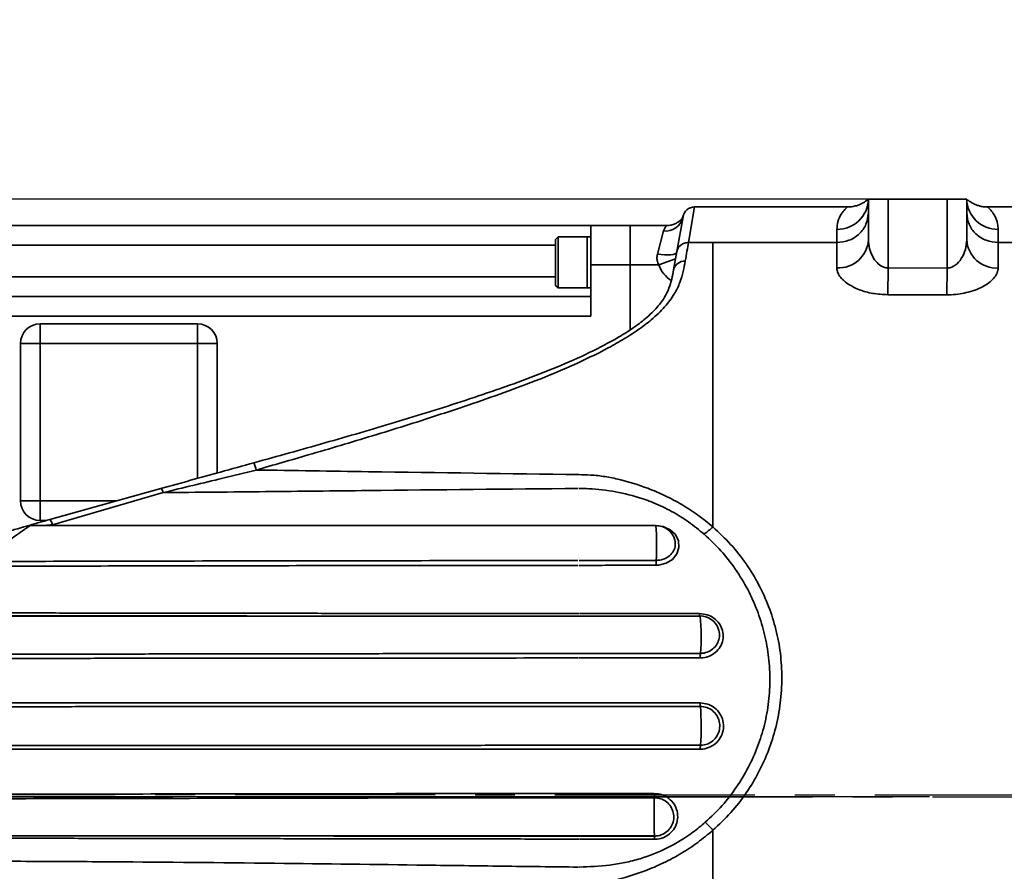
# Model space of a CAD drawing. Header units: millimetres. Extents: x -10540 to 6039, y -7467 to 6433.
# Tile 187 of 236: x -4083 to -3833, y 2106 to 2323. Entities that reach past the tile are written whole.
import ezdxf

# ---------------------------------------------------------------- set-up
doc = ezdxf.new("R2010")
doc.units = ezdxf.units.MM
doc.header["$LTSCALE"] = 8
doc.header["$PDSIZE"] = -1
doc.linetypes.add('CENTER', pattern=[10.16, 6.35, -1.27, 1.27, -1.27])
doc.layers.get('Defpoints').update_dxf_attribs({"true_color": 0x5e5e5e})
doc.layers.add('细实线层', color=7, linetype='Continuous')
doc.dimstyles.new('ISO-25', dxfattribs={"dimscale": 20, "dimtxt": 5, "dimasz": 6, "dimexe": 6, "dimexo": 0.625, "dimtad": 1, "dimtoh": 1, "dimdec": 0, "dimtxsty": 'Standard', "dimcen": 2.5, "dimclrd": 1, "dimclre": 1, "dimclrt": 4, "dimadec": 1, "dimazin": 2, "dimtfac": 1, "dimtdec": 0, "dimtmove": 0, "dimatfit": 0, "dimfxl": 1, "dimarcsym": 0})

# ---------------------------------------------------------------- blocks, each defined once
blk = doc.blocks.new('*D88')
at = {"color": 1, "lineweight": -2, "transparency": 16777216}
for p, q in [((-4178.33, 3196.66), (-1466.17, 3196.66)), ((-1586.17, 255.17), (-1586.17, 3076.66)), ((-4078.33, 135.17), (-1466.17, 135.17))]:
    blk.add_line(p, q, dxfattribs=at)
at = {"color": 1, "transparency": 16777216}
for points in [[(-1606.17, 3076.66), (-1566.17, 3076.66), (-1586.17, 3196.66)], [(-1606.17, 255.17), (-1566.17, 255.17), (-1586.17, 135.17)]]:
    blk.add_solid(points, dxfattribs=at)
at = {"layer": 'Defpoints', "color": 0, "transparency": 16777216}
for p in [(-4190.83, 3196.66), (-1586.17, 3196.66), (-4090.83, 135.17)]:
    blk.add_point(p, dxfattribs=at)
at = {"color": 4, "transparency": 16777216, "insert": (-1669.45, 1665.91), "char_height": 100, "attachment_point": 5, "rotation": 90}
blk.add_mtext('{\\H1.4x;3061}', dxfattribs=at)
blk = doc.blocks.new('*D91')
at = {"color": 1, "lineweight": -2, "transparency": 16777216}
for p, q in [((-4924.16, 2245.17), (-4924.16, 2365.17)), ((-4924.16, 2365.17), (-4625.36, 2365.17)), ((-3885.03, 2125.17), (-5044.16, 2125.17)), ((-4924.16, 1895.17), (-4924.16, 2125.17)), ((-4383.47, 1895.17), (-5044.16, 1895.17)), ((-4924.16, 1775.17), (-4924.16, 1655.17))]:
    blk.add_line(p, q, dxfattribs=at)
at = {"color": 1, "transparency": 16777216}
for points in [[(-4944.16, 2245.17), (-4904.16, 2245.17), (-4924.16, 2125.17)], [(-4944.16, 1775.17), (-4904.16, 1775.17), (-4924.16, 1895.17)]]:
    blk.add_solid(points, dxfattribs=at)
at = {"layer": 'Defpoints', "color": 0, "transparency": 16777216}
for p in [(-4924.16, 2125.17), (-3872.53, 2125.17), (-4370.97, 1895.17)]:
    blk.add_point(p, dxfattribs=at)
at = {"color": 4, "transparency": 16777216, "insert": (-4768.51, 2448.46), "char_height": 100, "attachment_point": 5}
blk.add_mtext('{\\H1.4x;230}', dxfattribs=at)
blk = doc.blocks.new('*D92')
at = {"color": 1, "lineweight": -2, "transparency": 16777216}
for p, q in [((-5283.09, 2397.17), (-5283.09, 2651.22)), ((-5283.09, 2651.22), (-4998.46, 2651.22)), ((-3867.33, 2277.17), (-5403.09, 2277.17)), ((-5283.09, 2125.17), (-5283.09, 2277.17)), ((-3851.78, 2125.17), (-5403.09, 2125.17)), ((-5283.09, 2005.17), (-5283.09, 1885.17))]:
    blk.add_line(p, q, dxfattribs=at)
at = {"color": 1, "lineweight": 13, "transparency": 16777216}
for points in [[(-5303.09, 2397.17), (-5263.09, 2397.17), (-5283.09, 2277.17)], [(-5303.09, 2005.17), (-5263.09, 2005.17), (-5283.09, 2125.17)]]:
    blk.add_solid(points, dxfattribs=at)
at = {"layer": 'Defpoints', "color": 0, "lineweight": 13, "transparency": 16777216}
for p in [(-5283.09, 2277.17), (-3854.83, 2277.17), (-3839.28, 2125.17)]:
    blk.add_point(p, dxfattribs=at)
at = {"color": 4, "transparency": 16777216, "insert": (-5134.52, 2733.72), "char_height": 100, "attachment_point": 5}
blk.add_mtext('{\\H1.4x;152}', dxfattribs=at)
blk = doc.blocks.new('*D93')
at = {"color": 1, "lineweight": -2, "transparency": 16777216}
for p, q in [((-4190.83, 2083.26), (-4190.83, 2485.89)), ((-2909.83, 2251.61), (-2909.83, 2485.89)), ((-4070.83, 2365.89), (-3029.83, 2365.89))]:
    blk.add_line(p, q, dxfattribs=at)
at = {"color": 1, "transparency": 16777216}
for points in [[(-4070.83, 2385.89), (-4070.83, 2345.89), (-4190.83, 2365.89)], [(-3029.83, 2385.89), (-3029.83, 2345.89), (-2909.83, 2365.89)]]:
    blk.add_solid(points, dxfattribs=at)
at = {"layer": 'Defpoints', "color": 0, "transparency": 16777216}
for p in [(-2909.83, 2365.89), (-2909.83, 2239.11), (-4190.83, 2070.76)]:
    blk.add_point(p, dxfattribs=at)
at = {"color": 4, "transparency": 16777216, "insert": (-3550.33, 2448.39), "char_height": 100, "attachment_point": 5}
blk.add_mtext('{\\H1.4x;1281}', dxfattribs=at)
blk = doc.blocks.new('*U95')
at = {"color": 0, "linetype": 'CENTER', "transparency": 16777216}
blk.add_line((-1530.62, 0), (66.26, 0), dxfattribs=at)
blk = doc.blocks.new('*D100')
at = {"layer": 'Defpoints', "color": 0, "transparency": 16777216}
for p in [(-4190.83, 2125.8), (-2909.83, 2125.17), (-3967.42, 1929.6), (-3669.79, 1679.14), (-3745.6, 667.95)]:
    blk.add_point(p, dxfattribs=at)
at = {"layer": '细实线层', "color": 1, "lineweight": -2, "transparency": 16777216}
blk.add_arc((-4001.9, 2125.71), 556.52, 292.3505, 347.5936, dxfattribs=at)
at = {"layer": '细实线层', "color": 1, "transparency": 16777216}
for points in [[(-3478.26, 2008.31), (-3438.49, 2003.97), (-3445.38, 2125.43)], [(-3784.71, 1591.78), (-3795.84, 1630.2), (-3905.53, 1577.59)]]:
    blk.add_solid(points, dxfattribs=at)
at = {"layer": '细实线层', "color": 4, "transparency": 16777216, "insert": (-3624.05, 1808.33), "char_height": 100, "attachment_point": 5, "rotation": 49.972}
blk.add_mtext('80°', dxfattribs=at)

msp = doc.modelspace()

# ---------------------------------------------------------------- linework, layer by layer
at = {"linetype": 'Continuous', "lineweight": 35}
for p, q in [((-3911.49, 2275.17), (-3913.05, 2266.13)), ((-3872.72, 2275.17), (-3911.49, 2275.17)), ((-3867.33, 2266.84), (-3867.33, 2277.17)), ((-3867.33, 2277.17), (-3862.33, 2277.17)), ((-3862.33, 2277.17), (-3862.33, 2259.66)), ((-3862.33, 2277.17), (-3847.33, 2277.17)), ((-3847.33, 2259.64), (-3847.33, 2277.17)), ((-3847.33, 2277.17), (-3842.33, 2277.17)), ((-3842.33, 2277.17), (-3842.33, 2266.82)), ((-3842.22, 2277.07), (-3842.22, 2277.1)), ((-3820.83, 2275.17), (-3837.01, 2275.17)), ((-3916, 2263.83), (-3914.44, 2272.69)), ((-4113.83, 2270.44), (-3937.83, 2270.44)), ((-3927.83, 2270.44), (-3937.83, 2270.44)), ((-3937.83, 2260.44), (-3937.83, 2270.44)), ((-3927.83, 2260.44), (-3927.83, 2270.44)), ((-3918.54, 2270.44), (-3927.83, 2270.44)), ((-3946.18, 2267.59), (-3946.83, 2266.94)), ((-3938.83, 2267.59), (-3946.18, 2267.59)), ((-3946.18, 2267.59), (-3946.18, 2254.59)), ((-3937.83, 2267.59), (-3938.83, 2267.59)), ((-3938.83, 2267.59), (-3938.83, 2254.59)), ((-3938.83, 2267.59), (-3938.83, 2261.09)), ((-3920.95, 2263.19), (-3919.4, 2269.06)), ((-3875.33, 2266.13), (-3875.33, 2269.48)), ((-3834.33, 2269.48), (-3834.33, 2266.13)), ((-3946.83, 2265.44), (-4113.83, 2265.44)), ((-3946.83, 2255.24), (-3946.83, 2266.94)), ((-3906.83, 2266.13), (-3913.05, 2266.13)), ((-3875.33, 2266.13), (-3906.83, 2266.13)), ((-3820.83, 2266.13), (-3834.33, 2266.13)), ((-3916.83, 2259.17), (-3916, 2263.83)), ((-3938.83, 2261.09), (-3938.83, 2254.59)), ((-3927.83, 2260.44), (-3937.83, 2260.44)), ((-3937.83, 2247.44), (-3937.83, 2260.44)), ((-3927.83, 2260.44), (-3927.83, 2243.94)), ((-3920.59, 2260.44), (-3927.83, 2260.44)), ((-3920.59, 2260.44), (-3916.33, 2261.99)), ((-3862.33, 2259.66), (-3862.34, 2252.85)), ((-3862.33, 2259.66), (-3847.33, 2259.64)), ((-3847.33, 2259.64), (-3847.34, 2252.83)), ((-4113.83, 2257.44), (-3946.83, 2257.44)), ((-3946.83, 2255.24), (-3946.18, 2254.59)), ((-3946.18, 2254.59), (-3938.83, 2254.59)), ((-3938.83, 2254.59), (-3937.83, 2254.59)), ((-3847.34, 2252.83), (-3862.34, 2252.85)), ((-4113.83, 2252.44), (-3937.83, 2252.44)), ((-3937.83, 2247.44), (-4113.83, 2247.44)), ((-4077.83, 2240.44), (-4077.83, 2245.44)), ((-4077.83, 2245.44), (-4037.83, 2245.44)), ((-4037.83, 2240.44), (-4037.83, 2245.44)), ((-4077.83, 2240.44), (-4082.83, 2240.44)), ((-4082.83, 2200.44), (-4082.83, 2240.44)), ((-4037.83, 2240.44), (-4077.83, 2240.44)), ((-4077.83, 2240.44), (-4077.83, 2200.44)), ((-4037.83, 2240.44), (-4032.83, 2240.44)), ((-4037.83, 2206.15), (-4037.83, 2240.44)), ((-4032.83, 2240.44), (-4032.83, 2207.53)), ((-4075.36, 2195.7), (-4047.15, 2203.57)), ((-4046.54, 2202.53), (-4074.71, 2194.34)), ((-4082.83, 2200.44), (-4077.83, 2200.44)), ((-4077.83, 2195.44), (-4077.83, 2200.44)), ((-4077.83, 2200.44), (-4058.39, 2200.44)), ((-4076.27, 2195.44), (-4077.83, 2195.44)), ((-3905.52, 2167.94), (-3905.63, 2168.17)), ((-3921.7, 2115.17), (-3921.72, 2115.27))]:
    msp.add_line(p, q, dxfattribs=at)
at = {"linetype": 'Continuous', "lineweight": 35, "flags": 128}
for points in [[(-3920.95, 2263.19), (-3920.02, 2263.06), (-3919.12, 2262.99), (-3918.29, 2262.97), (-3917.55, 2263.01), (-3916.94, 2263.11), (-3916.47, 2263.26), (-3916.16, 2263.46), (-3916.03, 2263.69)], [(-3920.91, 2194.07), (-3919.49, 2193.87), (-3917.74, 2193.08), (-3916.39, 2191.84), (-3915.6, 2190.28), (-3915.46, 2188.58), (-3915.99, 2186.94), (-3917.12, 2185.53), (-3918.73, 2184.54), (-3920.63, 2184.08), (-3921.25, 2184.05), (-3921.25, 2184.05)], [(-3910.18, 2171.11), (-3910.19, 2171.09), (-3910.2, 2171.11), (-3910.21, 2171.16), (-3910.22, 2171.23), (-3910.23, 2171.33), (-3910.24, 2171.45), (-3910.24, 2171.59), (-3910.25, 2171.74)], [(-3910.1, 2171.13), (-3910.1, 2171.13), (-3910.14, 2171.17)]]:
    msp.add_lwpolyline(points, dxfattribs=at)
at = {"color": 4}
for centre, radius, start in [((-4190.83, 735.17), 2461.48, 10), ((-5195.42, 1315.17), 1301.48, 350.17884)]:
    msp.add_arc(centre, radius, start, 150, dxfattribs=at)
at = {"linetype": 'Continuous', "lineweight": 35}
for centre, radius, start, end in [((-3911.49, 2272.17), 3, 90.5393, 170), ((-3875.18, 2277.33), 7.85, 268.9127, 358.8697), ((-3834.47, 2277.33), 7.85, 181.1303, 271.0873), ((-3918.91, 2273.6), 4.56, 263.7893, 346.1645), ((-3874.94, 2267.27), 7.62, 267.0609, 356.7485), ((-3834.72, 2267.26), 7.62, 183.2901, 272.9353), ((-3913.07, 2263.17), 8, 200.008, 236.8646), ((-3914.07, 2258.57), 2.82, 85.8817, 167.6345), ((-4077.83, 2240.44), 5, 90, 180), ((-4037.83, 2240.44), 5, 0, 90), ((-4041.94, 2203.37), 19.63, 14.4415, 20.0665), ((-4048.28, 2202.2), 1.77, 10.6422, 50.6624), ((-4077.83, 2200.44), 5, 180, 270), ((-4077.76, 2193.72), 3.11, 11.4352, 39.461), ((-4080.28, 2191.17), 3, 90.1496, 106.0013), ((-3921.35, 2189.17), 5, 14.947, 90), ((-3988.64, 2188.92), 67.5, 356.9244, 4.4643), ((-3937.43, 2229.42), 46.98, 307.1123, 310.6508), ((-3898.51, 2184.49), 22.74, 177.971, 181.1077), ((-3910.14, 2166.17), 5, 20.8562, 90), ((-3955.51, 2165.98), 45.7, 354.5478, 6.4664), ((-3898.73, 2160.79), 11.32, 175.6656, 181.4564), ((-3904.47, 2148.86), 5.61, 178.2514, 187.2417), ((-3967.1, 2143.08), 57.29, 355.1873, 5.087), ((-3898.02, 2137.49), 12.02, 176.2905, 180.9834), ((-3762.5, 2120.24), 159.3, 178.3124, 181.7896), ((-4012.18, 2125.49), 90.46, 359.6492, 0.3266), ((-4047.54, 1983.36), 193.83, 43.4507, 44.2787), ((-3926.92, 2114.56), 5.25, 358.0096, 6.7447)]:
    msp.add_arc(centre, radius, start, end, dxfattribs=at)
for points, knots in [([(-3875.33, 2269.48), (-3875.26, 2270.15), (-3875.13, 2271.69), (-3874.23, 2273.44), (-3873.23, 2274.65), (-3872.61, 2275.21), (-3872.7, 2275.12), (-3872.72, 2275.1)], [0, 0, 0, 0, 0.188781, 0.431504, 0.674273, 0.921826, 1, 1, 1, 1]), ([(-3867.46, 2277.07), (-3867.49, 2277.05), (-3867.54, 2277), (-3867.69, 2276.87), (-3867.95, 2276.68), (-3868.29, 2276.44), (-3868.74, 2276.17), (-3869.35, 2275.86), (-3870.19, 2275.53), (-3871.27, 2275.27), (-3872.16, 2275.14), (-3872.66, 2275.18), (-3872.72, 2275.18)], [0, 0, 0, 0, 0.157894, 0.367627, 0.479867, 0.542679, 0.594874, 0.663798, 0.745788, 0.857093, 0.982805, 1, 1, 1, 1]), ([(-3867.42, 2277.08), (-3867.42, 2277.07), (-3867.41, 2276.96), (-3867.45, 2276.85), (-3867.43, 2276.9), (-3867.43, 2276.9)], [0, 0, 0, 0, 0.140323, 0.988289, 1, 1, 1, 1]), ([(-3837.01, 2275.19), (-3837.3, 2275.19), (-3837.93, 2275.19), (-3838.85, 2275.36), (-3839.74, 2275.63), (-3840.46, 2275.93), (-3841.01, 2276.23), (-3841.38, 2276.46), (-3841.6, 2276.6), (-3841.75, 2276.71), (-3841.88, 2276.81), (-3842, 2276.9), (-3842.12, 2277), (-3842.16, 2277.04), (-3842.19, 2277.06)], [0, 0, 0, 0, 0.08081, 0.178347, 0.266138, 0.342227, 0.402436, 0.445043, 0.476731, 0.509691, 0.562077, 0.650479, 0.800982, 1, 1, 1, 1]), ([(-3837.01, 2275.16), (-3836.96, 2275.12), (-3836.85, 2275.03), (-3836.02, 2274.22), (-3835.1, 2272.88), (-3834.44, 2271.24), (-3834.36, 2269.95), (-3834.33, 2269.48)], [0, 0, 0, 0, 0.204301, 0.423315, 0.646023, 0.86866, 1, 1, 1, 1]), ([(-3914.43, 2272.7), (-3914.43, 2272.7), (-3914.43, 2272.7), (-3914.5, 2272.57), (-3914.63, 2272.36), (-3914.89, 2272.04), (-3915.31, 2271.61), (-3915.92, 2271.15), (-3916.73, 2270.74), (-3917.63, 2270.47), (-3918.26, 2270.46), (-3918.54, 2270.46)], [0, 0, 0, 0, 0.135766, 0.263644, 0.36489, 0.458922, 0.54922, 0.650093, 0.767024, 0.895017, 1, 1, 1, 1]), ([(-3919.4, 2269.06), (-3919.17, 2269.55), (-3918.82, 2270.31), (-3918.61, 2270.4), (-3918.54, 2270.44)], [0, 0, 0, 0, 0.631718, 1, 1, 1, 1]), ([(-3913.05, 2266.13), (-3913.05, 2266.13), (-3913.17, 2265.44), (-3913.43, 2263.95), (-3913.72, 2262.26), (-3913.87, 2261.38)], [0, 0, 0, 0, 0.0000048, 0.4792506, 1, 1, 1, 1]), ([(-3906.83, 2193.78), (-3906.83, 2194.59), (-3906.83, 2199.4), (-3906.83, 2207.95), (-3906.83, 2218.67), (-3906.83, 2228.45), (-3906.83, 2237.25), (-3906.83, 2245.25), (-3906.83, 2252), (-3906.83, 2257.56), (-3906.83, 2262.27), (-3906.83, 2264.84), (-3906.83, 2266.13)], [0, 0, 0, 0, 0.024933, 0.146275, 0.267613, 0.377155, 0.487161, 0.596982, 0.706273, 0.804118, 0.902113, 1, 1, 1, 1]), ([(-3875.33, 2259.66), (-3875.33, 2260.84), (-3875.33, 2263.19), (-3875.33, 2265.15), (-3875.33, 2266.13)], [0, 0, 0, 0, 0.499292, 1, 1, 1, 1]), ([(-3867.33, 2266.84), (-3867.27, 2266.09), (-3867.16, 2264.64), (-3866.36, 2262.64), (-3865.28, 2261.05), (-3864.07, 2260.08), (-3863.03, 2259.7), (-3862.51, 2259.67), (-3862.33, 2259.66)], [0, 0, 0, 0, 0.260428, 0.501209, 0.696306, 0.857361, 0.948694, 1, 1, 1, 1]), ([(-3847.33, 2259.64), (-3847.19, 2259.64), (-3846.66, 2259.66), (-3845.93, 2259.91), (-3844.74, 2260.64), (-3843.51, 2262.12), (-3842.53, 2264.38), (-3842.39, 2266), (-3842.33, 2266.82)], [0, 0, 0, 0, 0.038187, 0.144013, 0.209312, 0.442651, 0.716927, 1, 1, 1, 1]), ([(-3834.33, 2266.13), (-3834.33, 2265.15), (-3834.33, 2263.2), (-3834.33, 2260.83), (-3834.33, 2259.65)], [0, 0, 0, 0, 0.499247, 1, 1, 1, 1]), ([(-3920.59, 2260.44), (-3920.76, 2260.81), (-3920.99, 2261.32), (-3921.11, 2262.27), (-3921.02, 2262.8), (-3920.95, 2263.19)], [0, 0, 0, 0, 0.42213, 0.581774, 1, 1, 1, 1]), ([(-3913.87, 2261.38), (-3914.02, 2260.53), (-3914.33, 2258.82), (-3915.14, 2256.02), (-3916.57, 2252.98), (-3918.96, 2249.76), (-3922.16, 2246.65), (-3925.86, 2243.86), (-3929.74, 2241.38), (-3935.1, 2238.39), (-3942.11, 2235), (-3950.83, 2231.34), (-3959.85, 2227.95), (-3968.62, 2224.9), (-3979.75, 2221.2), (-3993.31, 2216.96), (-4008.63, 2212.4), (-4018.52, 2209.54), (-4022.93, 2208.27)], [0, 0, 0, 0, 0.042085, 0.084185, 0.126098, 0.171446, 0.21678, 0.254032, 0.291442, 0.32879, 0.397357, 0.466198, 0.535266, 0.604143, 0.663985, 0.783795, 0.903632, 1, 1, 1, 1]), ([(-4023.5, 2210.11), (-4017.49, 2211.78), (-4005.47, 2215.13), (-3987.52, 2220.35), (-3972.64, 2225.01), (-3960.78, 2229.01), (-3951.91, 2232.23), (-3943.31, 2235.72), (-3936.45, 2238.94), (-3931.25, 2241.76), (-3927.55, 2244.04), (-3924.08, 2246.58), (-3921.18, 2249.32), (-3919.11, 2252.06), (-3917.92, 2254.53), (-3917.24, 2256.84), (-3916.96, 2258.39), (-3916.83, 2259.17)], [0, 0, 0, 0, 0.134709, 0.269431, 0.404011, 0.473355, 0.542897, 0.612192, 0.681198, 0.71767, 0.754205, 0.790554, 0.83371, 0.876899, 0.917821, 0.958907, 1, 1, 1, 1]), ([(-3862.34, 2252.85), (-3863.65, 2252.92), (-3866.25, 2253.06), (-3869.77, 2254.08), (-3872.19, 2255.31), (-3873.72, 2256.51), (-3874.62, 2257.53), (-3875.21, 2258.59), (-3875.29, 2259.3), (-3875.33, 2259.66)], [0, 0, 0, 0, 0.184686, 0.366848, 0.557927, 0.665714, 0.773516, 0.886764, 1, 1, 1, 1]), ([(-3834.33, 2259.65), (-3834.37, 2259.26), (-3834.47, 2258.48), (-3835.18, 2257.3), (-3836.3, 2256.15), (-3837.82, 2255.1), (-3839.71, 2254.19), (-3841.8, 2253.49), (-3844.01, 2253.04), (-3845.86, 2252.85), (-3846.98, 2252.83), (-3847.34, 2252.83)], [0, 0, 0, 0, 0.122533, 0.245082, 0.369186, 0.493254, 0.614562, 0.735783, 0.842427, 0.949027, 1, 1, 1, 1]), ([(-4047.15, 2203.57), (-4044.64, 2204.27), (-4039.62, 2205.65), (-4031.72, 2207.83), (-4026.35, 2209.32), (-4023.5, 2210.11)], [0, 0, 0, 0, 0.31964, 0.639796, 1, 1, 1, 1]), ([(-4022.93, 2208.27), (-4025.77, 2207.58), (-4033.65, 2205.65), (-4041.51, 2203.75), (-4046.54, 2202.53)], [0, 0, 0, 0, 0.3606854, 1, 1, 1, 1]), ([(-4022.93, 2208.27), (-4013.4, 2208.13), (-3986.03, 2207.72), (-3958.7, 2207.35), (-3940.88, 2207.1)], [0, 0, 0, 0, 0.347945, 1, 1, 1, 1]), ([(-3940.88, 2207.1), (-3939.9, 2207.08), (-3937.67, 2207.04), (-3934.22, 2206.64), (-3929.31, 2205.64), (-3924.17, 2204.02), (-3918.93, 2201.77), (-3914.66, 2199.49), (-3910.58, 2196.86), (-3908.08, 2194.8), (-3906.83, 2193.78)], [0, 0, 0, 0, 0.076076, 0.173651, 0.27129, 0.4721, 0.602111, 0.732125, 0.866062, 1, 1, 1, 1]), ([(-3941.07, 2203.58), (-3958.89, 2203.42), (-3985.36, 2203.16), (-4020.52, 2202.76), (-4037.86, 2202.61), (-4046.54, 2202.53)], [0, 0, 0, 0, 0.507272, 0.753619, 1, 1, 1, 1]), ([(-3909.08, 2191.95), (-3910.37, 2193.02), (-3912.96, 2195.14), (-3917.27, 2197.81), (-3921.3, 2199.75), (-3926.03, 2201.5), (-3931.52, 2202.86), (-3936.9, 2203.52), (-3940.02, 2203.57), (-3940.83, 2203.58)], [0, 0, 0, 0, 0.149485, 0.299345, 0.44869, 0.541379, 0.736402, 0.93157, 1, 1, 1, 1]), ([(-4081.1, 2194.06), (-4081.07, 2194.07), (-4080.63, 2194.19), (-4079.6, 2194.49), (-4077.73, 2195.02), (-4076.29, 2195.43), (-4075.36, 2195.7)], [0, 0, 0, 0, 0.023721, 0.275943, 0.529347, 1, 1, 1, 1]), ([(-4093.77, 2190.38), (-4093.28, 2190.52), (-4092.29, 2190.81), (-4090.21, 2191.42), (-4087.58, 2192.19), (-4084.89, 2192.97), (-4083.02, 2193.51), (-4081.99, 2193.8), (-4081.44, 2193.96), (-4081.18, 2194.03), (-4081.11, 2194.06), (-4081.11, 2194.05), (-4081.11, 2194.05)], [0, 0, 0, 0, 0.119231, 0.23894, 0.47689, 0.714652, 0.844343, 0.90142, 0.958988, 0.979118, 0.993498, 1, 1, 1, 1]), ([(-4080.28, 2194.17), (-4080.28, 2194.17), (-4080.28, 2194.18), (-4080.38, 2194.12), (-4080.64, 2193.96), (-4081.19, 2193.59), (-4082.26, 2192.85), (-4083.65, 2191.87), (-4085.34, 2190.67), (-4087.47, 2189.13), (-4089.86, 2187.38), (-4091.91, 2185.85), (-4092.77, 2185.19), (-4093.02, 2185)], [0, 0, 0, 0, 0.02682, 0.052883, 0.08557, 0.160423, 0.222289, 0.347459, 0.45343, 0.562074, 0.771115, 0.932817, 1, 1, 1, 1]), ([(-4082, 2193.8), (-4082.07, 2193.78), (-4082.19, 2193.74), (-4082.21, 2193.74), (-4082.21, 2193.74)], [0, 0, 0, 0, 0.656492, 1, 1, 1, 1]), ([(-3940.84, 2194.17), (-3944.64, 2194.17), (-3951.93, 2194.17), (-3962.39, 2194.17), (-3971.9, 2194.17), (-3980.47, 2194.17), (-3987.64, 2194.17), (-3993.53, 2194.17), (-3998.27, 2194.17), (-4002.43, 2194.17), (-4006.26, 2194.17), (-4010.81, 2194.17), (-4016.66, 2194.17), (-4024.16, 2194.17), (-4032.85, 2194.17), (-4042.72, 2194.17), (-4053.79, 2194.17), (-4066.06, 2194.17), (-4075.02, 2194.17), (-4079.9, 2194.17), (-4080.29, 2194.17)], [0, 0, 0, 0, 0.081862, 0.156945, 0.225249, 0.28676, 0.341475, 0.379701, 0.413735, 0.443577, 0.469304, 0.496102, 0.541405, 0.595202, 0.657493, 0.728279, 0.80756, 0.89534, 0.99162, 1, 1, 1, 1]), ([(-4074.71, 2194.34), (-4075.37, 2194.29), (-4076.14, 2194.23), (-4076.91, 2194.18), (-4077.02, 2194.17)], [0, 0, 0, 0, 0.862801, 1, 1, 1, 1]), ([(-3921.34, 2194.17), (-3924.6, 2194.17), (-3931.1, 2194.17), (-3937.59, 2194.17), (-3940.83, 2194.17)], [0, 0, 0, 0, 0.500004, 1, 1, 1, 1]), ([(-3906.83, 2193.78), (-3905.29, 2192.34), (-3902.22, 2189.47), (-3898.33, 2184.5), (-3895.09, 2179.19), (-3892.56, 2173.58), (-3890.72, 2167.76), (-3889.57, 2161.67), (-3889.19, 2155.4), (-3889.58, 2149.05), (-3890.73, 2142.85), (-3892.62, 2136.92), (-3895.13, 2131.34), (-3898.33, 2126.01), (-3902.2, 2121.03), (-3905.28, 2118.12), (-3906.83, 2116.66)], [0, 0, 0, 0, 0.0750903, 0.150431, 0.2255076, 0.2966052, 0.3679334, 0.4389798, 0.5105486, 0.5824234, 0.6539684, 0.721835, 0.7899776, 0.857848, 0.9289158, 1, 1, 1, 1]), ([(-3921.24, 2185.3), (-3921.07, 2185.3), (-3920.34, 2185.32), (-3919.09, 2185.64), (-3917.72, 2186.49), (-3916.77, 2187.69), (-3916.3, 2189.08), (-3916.45, 2190.01), (-3916.53, 2190.46)], [0, 0, 0, 0, 0.058937, 0.248362, 0.438321, 0.628728, 0.819356, 1, 1, 1, 1]), ([(-3916.53, 2190.46), (-3916.53, 2190.48), (-3916.53, 2190.54), (-3916.56, 2190.6), (-3916.58, 2190.63)], [0, 0, 0, 0, 0.4171538, 1, 1, 1, 1]), ([(-3908.77, 2118.68), (-3907.31, 2120.06), (-3904.4, 2122.82), (-3900.76, 2127.55), (-3897.74, 2132.59), (-3895.37, 2137.88), (-3893.61, 2143.5), (-3892.57, 2149.38), (-3892.25, 2155.41), (-3892.65, 2161.36), (-3893.76, 2167.14), (-3895.52, 2172.68), (-3897.94, 2178.03), (-3901.02, 2183.08), (-3904.71, 2187.83), (-3907.63, 2190.58), (-3909.08, 2191.95)], [0, 0, 0, 0, 0.070823, 0.141647, 0.209395, 0.277414, 0.345147, 0.416661, 0.488506, 0.560059, 0.631296, 0.702804, 0.774084, 0.849305, 0.924778, 1, 1, 1, 1]), ([(-4093.02, 2185), (-4092.82, 2185), (-4087.29, 2185.01), (-4071.12, 2185.06), (-4044.54, 2185.12), (-4018, 2185.17), (-3991.49, 2185.21), (-3970.3, 2185.22), (-3951.75, 2185.25), (-3943.8, 2185.24), (-3941.15, 2185.25), (-3941.15, 2185.25)], [0, 0, 0, 0, 0.004011, 0.108867, 0.318587, 0.528296, 0.633141, 0.842802, 0.947608, 1, 1, 1, 1, 1]), ([(-3940.86, 2185.25), (-3938.92, 2185.25), (-3935.05, 2185.27), (-3928.49, 2185.29), (-3923.9, 2185.29), (-3921.24, 2185.3)], [0, 0, 0, 0, 0.2974196, 0.5936783, 1, 1, 1, 1]), ([(-3941.12, 2184.01), (-3943.77, 2184.01), (-3951.72, 2184.01), (-3970.26, 2183.99), (-3991.46, 2183.97), (-4017.97, 2183.94), (-4044.51, 2183.9), (-4071.09, 2183.84), (-4092.65, 2183.79), (-4103.57, 2183.77), (-4109.17, 2183.75)], [0, 0, 0, 0, 0.047358, 0.142092, 0.331618, 0.4264, 0.615988, 0.805595, 0.900397, 1, 1, 1, 1]), ([(-3921.25, 2184.05), (-3923.9, 2184.05), (-3928.49, 2184.05), (-3935.03, 2184.03), (-3938.89, 2184.01), (-3940.83, 2184.01)], [0, 0, 0, 0, 0.406409, 0.702522, 1, 1, 1, 1]), ([(-3940.91, 2171.12), (-3944.39, 2171.12), (-3951.04, 2171.12), (-3960.51, 2171.12), (-3968.99, 2171.12), (-3976.48, 2171.12), (-3982.94, 2171.12), (-3988.46, 2171.12), (-3993.33, 2171.12), (-3997.91, 2171.12), (-4004.56, 2171.12), (-4013.24, 2171.12), (-4023.65, 2171.12), (-4031.91, 2171.12), (-4038.02, 2171.12), (-4042.33, 2171.12), (-4046.99, 2171.12), (-4052.41, 2171.12), (-4058.89, 2171.12), (-4066.43, 2171.12), (-4075.04, 2171.12), (-4084.72, 2171.12), (-4095.47, 2171.12), (-4107.29, 2171.12), (-4120.19, 2171.12), (-4134.16, 2171.12), (-4145.23, 2171.12), (-4151.64, 2171.12), (-4153.03, 2171.12)], [0, 0, 0, 0, 0.049409, 0.094129, 0.13418, 0.169554, 0.200257, 0.225866, 0.247758, 0.269275, 0.290794, 0.342034, 0.392287, 0.438272, 0.45903, 0.478715, 0.499348, 0.524892, 0.555449, 0.59102, 0.631603, 0.677199, 0.727807, 0.783427, 0.844064, 0.90972, 0.980387, 1, 1, 1, 1]), ([(-3940.94, 2171.12), (-3943.59, 2171.12), (-3951.54, 2171.12), (-3964.78, 2171.13), (-3980.66, 2171.13), (-3993.89, 2171.13), (-4007.12, 2171.14), (-4020.36, 2171.14), (-4036.26, 2171.15), (-4049.51, 2171.15), (-4062.77, 2171.16), (-4076.04, 2171.16), (-4091.97, 2171.17), (-4105.25, 2171.17), (-4115.89, 2171.17), (-4126.53, 2171.17), (-4137.18, 2171.17), (-4146.87, 2171.17), (-4151.24, 2171.17), (-4152.95, 2171.17)], [0, 0, 0, 0, 0.037543, 0.112619, 0.187693, 0.262766, 0.300302, 0.375373, 0.450445, 0.525515, 0.563051, 0.638122, 0.713193, 0.788265, 0.825801, 0.863337, 0.93841, 0.975947, 1, 1, 1, 1]), ([(-4144.08, 2171.96), (-4142.65, 2171.96), (-4135.89, 2171.96), (-4126.47, 2171.96), (-4115.82, 2171.95), (-4105.18, 2171.94), (-4091.88, 2171.93), (-4075.94, 2171.91), (-4062.67, 2171.89), (-4049.4, 2171.87), (-4036.14, 2171.86), (-4020.24, 2171.84), (-4007, 2171.82), (-3993.76, 2171.81), (-3980.53, 2171.8), (-3964.65, 2171.79), (-3951.42, 2171.79), (-3943.47, 2171.78), (-3940.83, 2171.78), (-3940.83, 2171.78)], [0, 0, 0, 0, 0.020987, 0.099346, 0.138523, 0.177699, 0.256046, 0.334384, 0.412717, 0.451883, 0.530209, 0.60853, 0.686846, 0.726001, 0.804306, 0.882598, 0.960871, 1, 1, 1, 1, 1]), ([(-3910.1, 2171.13), (-3915.23, 2171.13), (-3922.93, 2171.13), (-3933.21, 2171.13), (-3938.34, 2171.13), (-3940.9, 2171.13)], [0, 0, 0, 0, 0.4994313, 0.7497849, 1, 1, 1, 1]), ([(-3910.18, 2171.11), (-3915.04, 2171.11), (-3922.56, 2171.11), (-3932.77, 2171.12), (-3938.09, 2171.12), (-3940.75, 2171.12)], [0, 0, 0, 0, 0.476503, 0.738281, 1, 1, 1, 1]), ([(-3940.63, 2171.78), (-3938, 2171.78), (-3932.72, 2171.77), (-3922.57, 2171.75), (-3915.09, 2171.75), (-3910.25, 2171.74)], [0, 0, 0, 0, 0.2611, 0.522387, 1, 1, 1, 1]), ([(-3910.25, 2171.74), (-3909.58, 2171.68), (-3908.26, 2171.56), (-3906.48, 2170.61), (-3905.11, 2169.21), (-3904.3, 2167.45), (-3904.15, 2165.52), (-3904.68, 2163.66), (-3905.83, 2162.07), (-3907.47, 2160.96), (-3908.97, 2160.53), (-3909.84, 2160.5), (-3910.04, 2160.5)], [0, 0, 0, 0, 0.107221, 0.214269, 0.321229, 0.428323, 0.535611, 0.643104, 0.750769, 0.85848, 0.966033, 1, 1, 1, 1]), ([(-3910.02, 2161.64), (-3909.84, 2161.65), (-3909.12, 2161.67), (-3907.86, 2162.03), (-3906.5, 2162.97), (-3905.53, 2164.31), (-3905.12, 2165.86), (-3905.13, 2167.15), (-3905.45, 2167.78), (-3905.52, 2167.94)], [0, 0, 0, 0, 0.055783, 0.232519, 0.409894, 0.587669, 0.765515, 0.943093, 1, 1, 1, 1]), ([(-3940.98, 2160.47), (-3943.62, 2160.47), (-3956.86, 2160.46), (-3975.37, 2160.45), (-3993.88, 2160.44), (-4007.11, 2160.43), (-4020.34, 2160.42), (-4036.22, 2160.4), (-4049.46, 2160.39), (-4062.71, 2160.38), (-4075.97, 2160.36), (-4091.9, 2160.35), (-4105.19, 2160.34), (-4115.83, 2160.34), (-4126.47, 2160.33), (-4137.12, 2160.33), (-4150.45, 2160.33), (-4161.11, 2160.32), (-4170.02, 2160.32), (-4173.6, 2160.32), (-4174.51, 2160.32)], [0, 0, 0, 0, 0.0340482, 0.170288, 0.2384254, 0.2724967, 0.3406434, 0.408795, 0.4769523, 0.5110336, 0.5792005, 0.6473758, 0.7155636, 0.7496609, 0.7837597, 0.8519604, 0.8860589, 0.9542471, 0.9883305, 1, 1, 1, 1]), ([(-4163.66, 2161.37), (-4158.38, 2161.37), (-4150.43, 2161.37), (-4137.17, 2161.37), (-4126.52, 2161.38), (-4115.88, 2161.39), (-4105.25, 2161.4), (-4091.97, 2161.42), (-4076.04, 2161.44), (-4062.79, 2161.46), (-4049.54, 2161.48), (-4036.3, 2161.5), (-4020.41, 2161.53), (-4007.18, 2161.55), (-3993.96, 2161.56), (-3975.44, 2161.58), (-3956.93, 2161.6), (-3943.69, 2161.6), (-3941.04, 2161.6), (-3941.04, 2161.6)], [0, 0, 0, 0, 0.07084, 0.106582, 0.178068, 0.21381, 0.249552, 0.321035, 0.392515, 0.463993, 0.499732, 0.571208, 0.642682, 0.714154, 0.74989, 0.821358, 0.964284, 1, 1, 1, 1, 1]), ([(-3940.89, 2161.6), (-3938.41, 2161.61), (-3933.45, 2161.61), (-3925.81, 2161.62), (-3918, 2161.63), (-3912.68, 2161.64), (-3910.02, 2161.64), (-3910.02, 2161.64)], [0, 0, 0, 0, 0.241623, 0.483235, 0.741519, 0.999998, 1, 1, 1, 1]), ([(-3910.04, 2160.5), (-3912.7, 2160.5), (-3918.01, 2160.49), (-3925.8, 2160.48), (-3933.42, 2160.48), (-3938.35, 2160.47), (-3940.83, 2160.47)], [0, 0, 0, 0, 0.258853, 0.51724, 0.758246, 1, 1, 1, 1]), ([(-3940.93, 2148.15), (-3943.58, 2148.15), (-3951.52, 2148.15), (-3964.75, 2148.15), (-3980.61, 2148.14), (-3996.47, 2148.14), (-4017.61, 2148.13), (-4038.76, 2148.11), (-4059.92, 2148.09), (-4075.81, 2148.08), (-4091.72, 2148.07), (-4112.96, 2148.05), (-4139.56, 2148.04), (-4166.22, 2148.04), (-4187.55, 2148.04), (-4199.95, 2148.04), (-4207.02, 2148.04), (-4208.75, 2148.04)], [0, 0, 0, 0, 0.02971, 0.089135, 0.14856, 0.207986, 0.267412, 0.386268, 0.445698, 0.505131, 0.564566, 0.624006, 0.742904, 0.861792, 0.921224, 0.980651, 1, 1, 1, 1]), ([(-4200.21, 2149.05), (-4195.98, 2149.05), (-4186.42, 2149.05), (-4166.19, 2149.05), (-4139.52, 2149.05), (-4112.89, 2149.05), (-4091.64, 2149.05), (-4075.72, 2149.06), (-4059.83, 2149.06), (-4038.65, 2149.06), (-4017.5, 2149.05), (-3996.35, 2149.05), (-3980.49, 2149.05), (-3964.63, 2149.05), (-3951.41, 2149.04), (-3943.47, 2149.04), (-3940.83, 2149.04), (-3940.83, 2149.04)], [0, 0, 0, 0, 0.04862, 0.11, 0.232817, 0.355669, 0.417079, 0.478474, 0.539859, 0.601235, 0.723965, 0.785322, 0.846673, 0.908015, 0.969343, 1, 1, 1, 1, 1]), ([(-3910.04, 2148.16), (-3915, 2148.16), (-3922.62, 2148.15), (-3932.92, 2148.15), (-3938.23, 2148.15), (-3940.88, 2148.15)], [0, 0, 0, 0, 0.4820048, 0.7410053, 1, 1, 1, 1]), ([(-3940.77, 2149.04), (-3938.14, 2149.04), (-3932.87, 2149.04), (-3922.61, 2149.04), (-3915.02, 2149.04), (-3910.08, 2149.04)], [0, 0, 0, 0, 0.258472, 0.517204, 1, 1, 1, 1]), ([(-3910.08, 2149.04), (-3909.42, 2148.97), (-3908.09, 2148.84), (-3906.33, 2147.84), (-3904.98, 2146.36), (-3904.19, 2144.51), (-3904.07, 2142.5), (-3904.62, 2140.57), (-3905.79, 2138.92), (-3907.45, 2137.76), (-3908.96, 2137.32), (-3909.83, 2137.29), (-3910.04, 2137.29)], [0, 0, 0, 0, 0.107161, 0.214221, 0.321163, 0.428202, 0.535426, 0.642857, 0.750482, 0.858219, 0.96589, 1, 1, 1, 1]), ([(-3910.01, 2138.27), (-3909.84, 2138.28), (-3909.11, 2138.3), (-3907.85, 2138.67), (-3906.47, 2139.65), (-3905.49, 2141.04), (-3905.03, 2142.67), (-3905.13, 2144.35), (-3905.78, 2145.91), (-3906.9, 2147.15), (-3908.38, 2148), (-3909.48, 2148.1), (-3910.04, 2148.16)], [0, 0, 0, 0, 0.033974, 0.141334, 0.249045, 0.356927, 0.464779, 0.572404, 0.679651, 0.786519, 0.893258, 1, 1, 1, 1]), ([(-4216.71, 2138.18), (-4212.26, 2138.18), (-4202.48, 2138.18), (-4187.36, 2138.18), (-4166.04, 2138.18), (-4139.39, 2138.18), (-4112.79, 2138.18), (-4091.56, 2138.18), (-4075.67, 2138.19), (-4059.81, 2138.19), (-4038.67, 2138.2), (-4017.55, 2138.22), (-3996.43, 2138.23), (-3980.58, 2138.24), (-3964.74, 2138.25), (-3951.52, 2138.26), (-3943.58, 2138.26), (-3940.93, 2138.26), (-3940.93, 2138.26)], [0, 0, 0, 0, 0.048159, 0.105844, 0.16353, 0.278917, 0.394312, 0.452001, 0.50969, 0.567377, 0.625063, 0.740434, 0.798118, 0.855802, 0.913484, 0.971165, 1, 1, 1, 1, 1]), ([(-3940.92, 2138.26), (-3938.44, 2138.26), (-3933.48, 2138.26), (-3925.83, 2138.26), (-3918.01, 2138.26), (-3912.68, 2138.27), (-3910.01, 2138.27), (-3910.01, 2138.27)], [0, 0, 0, 0, 0.241644, 0.483329, 0.74163, 0.999998, 1, 1, 1, 1]), ([(-3940.83, 2137.29), (-3943.48, 2137.29), (-3951.41, 2137.29), (-3964.63, 2137.29), (-3980.47, 2137.29), (-3996.31, 2137.29), (-4017.43, 2137.29), (-4038.54, 2137.29), (-4059.69, 2137.3), (-4075.56, 2137.31), (-4091.46, 2137.32), (-4112.7, 2137.32), (-4139.33, 2137.33), (-4166, 2137.33), (-4187.34, 2137.33), (-4203.34, 2137.33), (-4215.32, 2137.33), (-4221.97, 2137.33), (-4223.28, 2137.33)], [0, 0, 0, 0, 0.028142, 0.08444, 0.14075, 0.197068, 0.253391, 0.366057, 0.422404, 0.47876, 0.535131, 0.591516, 0.704315, 0.817072, 0.873422, 0.92975, 0.986079, 1, 1, 1, 1]), ([(-3910.04, 2137.29), (-3912.7, 2137.29), (-3918.01, 2137.29), (-3925.81, 2137.29), (-3933.42, 2137.29), (-3938.36, 2137.29), (-3940.83, 2137.29)], [0, 0, 0, 0, 0.259017, 0.517596, 0.758461, 1, 1, 1, 1]), ([(-3941.02, 2124.92), (-3941.02, 2124.92), (-3943.67, 2124.92), (-3948.95, 2124.91), (-3956.88, 2124.91), (-3964.8, 2124.9), (-3975.35, 2124.88), (-3985.9, 2124.87), (-3996.44, 2124.85), (-4004.35, 2124.84), (-4020.16, 2124.81), (-4043.87, 2124.76), (-4075.53, 2124.69), (-4107.32, 2124.65), (-4139.25, 2124.64), (-4171.24, 2124.64), (-4203.24, 2124.64), (-4229.55, 2124.63), (-4245.19, 2124.63), (-4250.18, 2124.63)], [0, 0, 0, 0, 0, 0.02571, 0.051427, 0.077145, 0.102863, 0.154301, 0.180021, 0.205742, 0.231463, 0.334356, 0.437271, 0.540223, 0.643192, 0.746135, 0.849036, 0.951928, 1, 1, 1, 1]), ([(-4242.88, 2125.79), (-4240.32, 2125.79), (-4227.11, 2125.79), (-4203.22, 2125.8), (-4171.22, 2125.8), (-4139.21, 2125.8), (-4107.27, 2125.81), (-4075.46, 2125.84), (-4043.79, 2125.88), (-4020.07, 2125.92), (-4004.25, 2125.94), (-3996.35, 2125.95), (-3985.81, 2125.96), (-3975.26, 2125.97), (-3964.71, 2125.98), (-3956.79, 2125.98), (-3948.87, 2125.99), (-3943.58, 2125.99), (-3940.94, 2125.99)], [0, 0, 0, 0, 0.025227, 0.130574, 0.235939, 0.34138, 0.446869, 0.552328, 0.657723, 0.763075, 0.789408, 0.815739, 0.842068, 0.894722, 0.921046, 0.947368, 0.973686, 1, 1, 1, 1]), ([(-3921.73, 2124.93), (-3921.73, 2124.93), (-3923.6, 2124.93), (-3927.35, 2124.92), (-3933.75, 2124.92), (-3938.26, 2124.92), (-3940.91, 2124.92)], [0, 0, 0, 0, 0.000003, 0.292533, 0.584608, 1, 1, 1, 1]), ([(-3940.83, 2125.99), (-3938.19, 2125.99), (-3933.71, 2125.99), (-3927.33, 2125.99), (-3923.6, 2126), (-3921.73, 2126)], [0, 0, 0, 0, 0.414655, 0.706859, 1, 1, 1, 1]), ([(-3921.73, 2126), (-3921.07, 2125.94), (-3919.74, 2125.82), (-3917.97, 2124.82), (-3916.62, 2123.35), (-3915.84, 2121.5), (-3915.71, 2119.51), (-3916.26, 2117.59), (-3917.43, 2115.97), (-3919.08, 2114.83), (-3920.59, 2114.4), (-3921.46, 2114.38), (-3921.67, 2114.37)], [0, 0, 0, 0, 0.10712, 0.214252, 0.32128, 0.428346, 0.535553, 0.642932, 0.750478, 0.858173, 0.96595, 1, 1, 1, 1]), ([(-3921.7, 2115.17), (-3921.53, 2115.18), (-3920.8, 2115.2), (-3919.54, 2115.56), (-3918.16, 2116.52), (-3917.18, 2117.89), (-3916.72, 2119.49), (-3916.82, 2121.16), (-3917.47, 2122.71), (-3918.59, 2123.94), (-3920.07, 2124.78), (-3921.18, 2124.88), (-3921.73, 2124.93)], [0, 0, 0, 0, 0.033944, 0.141575, 0.24939, 0.357217, 0.464905, 0.572326, 0.679428, 0.786298, 0.893149, 1, 1, 1, 1]), ([(-3940.83, 2107.29), (-3938.24, 2107.38), (-3934.34, 2107.52), (-3929.18, 2108.39), (-3924.22, 2109.63), (-3918.29, 2112.01), (-3912.8, 2115.32), (-3909.8, 2117.82), (-3908.77, 2118.68)], [0, 0, 0, 0, 0.222838, 0.336448, 0.450034, 0.664132, 0.884543, 1, 1, 1, 1]), ([(-4255.77, 2115.21), (-4252.24, 2115.21), (-4244.87, 2115.21), (-4233.98, 2115.21), (-4223.42, 2115.21), (-4213.84, 2115.21), (-4205.25, 2115.21), (-4197.75, 2115.21), (-4191.3, 2115.21), (-4185.66, 2115.21), (-4180.38, 2115.21), (-4175.19, 2115.21), (-4166.57, 2115.21), (-4154.64, 2115.21), (-4139.83, 2115.21), (-4128.54, 2115.21), (-4120.73, 2115.21), (-4116, 2115.21), (-4111.2, 2115.21), (-4105.95, 2115.21), (-4099.94, 2115.21), (-4093.07, 2115.21), (-4085.34, 2115.21), (-4076.75, 2115.21), (-4067.2, 2115.21), (-4056.71, 2115.21), (-4045.25, 2115.21), (-4032.88, 2115.21), (-4019.59, 2115.21), (-4005.49, 2115.21), (-3990.56, 2115.21), (-3974.82, 2115.21), (-3958.17, 2115.21), (-3946.76, 2115.21), (-3940.91, 2115.21)], [0, 0, 0, 0, 0.033413, 0.069837, 0.103168, 0.133407, 0.160552, 0.184605, 0.204451, 0.221631, 0.238033, 0.254432, 0.27083, 0.319636, 0.367471, 0.41122, 0.426787, 0.441726, 0.456136, 0.472439, 0.491672, 0.513409, 0.537968, 0.56535, 0.595559, 0.629224, 0.665822, 0.705356, 0.747826, 0.793229, 0.840677, 0.890955, 0.944065, 1, 1, 1, 1]), ([(-4027.4, 2115.21), (-4022.31, 2115.21), (-4014.58, 2115.2), (-4004.22, 2115.19), (-3996.33, 2115.19), (-3985.8, 2115.19), (-3975.27, 2115.18), (-3964.72, 2115.18), (-3956.81, 2115.18), (-3948.89, 2115.18), (-3943.6, 2115.18), (-3940.96, 2115.18)], [0, 0, 0, 0, 0.177131, 0.268559, 0.359987, 0.451416, 0.634276, 0.725706, 0.817136, 0.908567, 1, 1, 1, 1]), ([(-3940.95, 2115.27), (-3937.75, 2115.27), (-3931.35, 2115.27), (-3924.92, 2115.27), (-3921.72, 2115.27)], [0, 0, 0, 0, 0.501232, 1, 1, 1, 1]), ([(-3906.83, 2116.66), (-3908.1, 2115.6), (-3910.66, 2113.47), (-3914.87, 2110.72), (-3919.34, 2108.3), (-3925.09, 2105.83), (-3930.85, 2104.07), (-3936.52, 2103.06), (-3939.44, 2102.92), (-3940.9, 2102.85)], [0, 0, 0, 0, 0.132516, 0.265049, 0.401973, 0.538907, 0.766179, 0.883079, 1, 1, 1, 1]), ([(-3940.8, 2115.18), (-3938.96, 2115.18), (-3935.27, 2115.18), (-3928.89, 2115.18), (-3924.37, 2115.17), (-3921.7, 2115.17)], [0, 0, 0, 0, 0.291316, 0.582111, 1, 1, 1, 1]), ([(-3906.83, 2033.04), (-3906.83, 2037.33), (-3906.83, 2045.91), (-3906.83, 2059.03), (-3906.83, 2072.54), (-3906.83, 2086.49), (-3906.83, 2100.8), (-3906.83, 2110.91), (-3906.83, 2116.2), (-3906.83, 2116.66)], [0, 0, 0, 0, 0.161388, 0.322806, 0.484055, 0.650656, 0.817468, 0.983988, 1, 1, 1, 1]), ([(-3940.83, 2114.42), (-3940.83, 2114.42), (-3943.47, 2114.42), (-3948.75, 2114.42), (-3956.66, 2114.43), (-3964.57, 2114.44), (-3975.11, 2114.45), (-3985.64, 2114.46), (-3996.16, 2114.48), (-4004.05, 2114.49), (-4014.57, 2114.51), (-4027.72, 2114.53), (-4043.51, 2114.56), (-4059.31, 2114.59), (-4072.51, 2114.6), (-4083.08, 2114.62), (-4093.67, 2114.63), (-4104.28, 2114.64), (-4114.91, 2114.64), (-4122.89, 2114.65), (-4133.54, 2114.65), (-4144.2, 2114.65), (-4154.86, 2114.65), (-4162.86, 2114.65), (-4173.53, 2114.65), (-4186.86, 2114.65), (-4202.86, 2114.66), (-4218.85, 2114.66), (-4232.18, 2114.66), (-4245.51, 2114.66), (-4253.65, 2114.66), (-4259.12, 2114.66), (-4259.25, 2114.66)], [0, 0, 0, 0, 0, 0.024939, 0.049881, 0.074826, 0.099773, 0.149674, 0.174627, 0.199582, 0.224539, 0.27446, 0.324392, 0.374334, 0.424291, 0.449275, 0.474262, 0.524245, 0.549237, 0.574229, 0.599221, 0.649199, 0.674182, 0.69916, 0.724136, 0.774077, 0.823997, 0.873919, 0.923842, 0.948805, 0.998733, 1, 1, 1, 1]), ([(-3921.67, 2114.37), (-3924.33, 2114.38), (-3928.84, 2114.4), (-3935.18, 2114.41), (-3938.84, 2114.41), (-3940.67, 2114.42)], [0, 0, 0, 0, 0.419473, 0.710206, 1, 1, 1, 1]), ([(-4184.77, 2108.84), (-4177.77, 2108.83), (-4163.77, 2108.82), (-4142.77, 2108.81), (-4121.79, 2108.81), (-4100.9, 2108.8), (-4080.13, 2108.75), (-4052.58, 2108.6), (-4019.14, 2108.29), (-3986.14, 2107.86), (-3960.4, 2107.52), (-3947.49, 2107.36), (-3941.04, 2107.29)], [0, 0, 0, 0, 0.085436, 0.170868, 0.256453, 0.342036, 0.426983, 0.511936, 0.68201, 0.840986, 0.920494, 1, 1, 1, 1])]:
    msp.add_open_spline(points, degree=3, knots=knots, dxfattribs=at)
for points in [[(-3867.33, 2273.64), (-3867.45, 2272.66), (-3867.69, 2270.69), (-3869.54, 2268.2), (-3872.18, 2266.47), (-3874.28, 2266.24), (-3875.33, 2266.13)], [(-3834.33, 2266.13), (-3835.37, 2266.24), (-3837.47, 2266.47), (-3840.12, 2268.2), (-3841.97, 2270.69), (-3842.21, 2272.66), (-3842.33, 2273.64)], [(-3913.05, 2266.13), (-3913.4, 2266.1), (-3914.1, 2266.05), (-3915.02, 2265.54), (-3915.73, 2264.78), (-3915.91, 2264.15), (-3916, 2263.83)]]:
    msp.add_open_spline(points, degree=3, dxfattribs=at)
at = {"layer": '细实线层', "color": 2, "linetype": 'CENTER'}
msp.add_line((-4190.83, 2125.8), (-2909.83, 2125.17), dxfattribs=at)

# ---------------------------------------------------------------- block references
at = {"color": 4, "linetype": 'CENTER'}
msp.add_blockref('*U95', (-2726.83, 2125.17), dxfattribs=at)

# ---------------------------------------------------------------- dimensions: what is measured, and where the dimension line sits
for base, p1, p2, picture, middle in [((-1586.17, 3196.66), (-4090.83, 135.17), (-4190.83, 3196.66), '*D88', (-1669.45, 1665.91)), ((-4924.16, 2125.17), (-4370.97, 1895.17), (-3872.53, 2125.17), '*D91', (-4768.51, 2448.46))]:
    dim = msp.add_linear_dim(base=base, p1=p1, p2=p2, angle=90, text='{\\H1.4x;<>}', dimstyle='ISO-25')
    dim.commit()
    dim.dimension.update_dxf_attribs({"geometry": picture, "text_midpoint": middle})
dim = msp.add_linear_dim(base=(-5283.09, 2277.17), p1=(-3839.28, 2125.17), p2=(-3854.83, 2277.17), angle=90, text='{\\H1.4x;<>}', dimstyle='ISO-25')
dim.commit()
dim.dimension.update_dxf_attribs({"geometry": '*D92', "text_midpoint": (-5134.52, 2651.22), "dimtype": 160})
dim = msp.add_linear_dim(base=(-2909.83, 2365.89), p1=(-4190.83, 2070.76), p2=(-2909.83, 2239.11), text='{\\H1.4x;<>}', dimstyle='ISO-25')
dim.commit()
dim.dimension.update_dxf_attribs({"geometry": '*D93', "text_midpoint": (-3550.33, 2448.39)})
at = {"layer": '细实线层', "color": 2}
dim = msp.add_angular_dim_2l(base=(-3669.79, 1679.14), line1=((-4190.83, 2125.8), (-2909.83, 2125.17)), line2=((-3967.42, 1929.6), (-3745.6, 667.95)), dimstyle='ISO-25', dxfattribs=at)
dim.commit()
dim.dimension.update_dxf_attribs({"geometry": '*D100', "text_midpoint": (-3624.05, 1808.33)})

doc.saveas('drawing.dxf')
